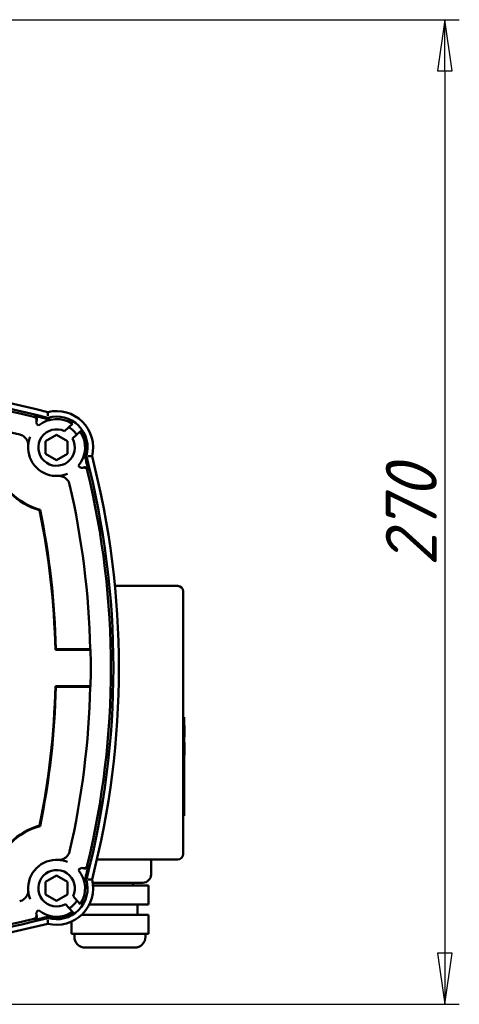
# Model space of a CAD drawing. Header units: millimetres. Extents: x -4631 to 9712, y -389 to 1491.
# Tile 30 of 33: x 1331 to 1451, y 683 to 953. Entities that reach past the tile are written whole.
import ezdxf

# ---------------------------------------------------------------- set-up
doc = ezdxf.new("R2010")
doc.units = ezdxf.units.MM
doc.header["$LTSCALE"] = 4
doc.layers.add('Видимый контур (ГОСТ)', color=7, linetype='Continuous', lineweight=50)
doc.layers.add('Размер (ГОСТ)', color=7, linetype='Continuous', lineweight=25)
doc.styles.add('Обычный текст (ГОСТ)', font='GOST Common Italic.ttf')
doc.dimstyles.new('Обычный (ГОСТ)', dxfattribs={"dimscale": 4, "dimtxt": 3.5, "dimasz": 3.5, "dimexe": 1, "dimexo": 0, "dimgap": 0.5, "dimtad": 1, "dimtxsty": 'Обычный текст (ГОСТ)', "dimblk": 'Filled-1', "dimcen": 0.09, "dimdle": 15, "dimclrd": 256, "dimclre": 256, "dimclrt": 256, "dimazin": 2, "dimtfac": 0.714286, "dimtdec": 3, "dimtmove": 0, "dimatfit": 3, "dimfxl": 1, "dimtolj": 1, "dimlwd": 25, "dimlwe": 25, "dimarcsym": 0})

# ---------------------------------------------------------------- blocks, each defined once
blk = doc.blocks.new('Filled-1')
at = {"color": 0}
for p, q in [((0, 0), (-1, 0.143)), ((-1, 0.143), (-1, -0.143)), ((-1, 0), (0, 0)), ((-1, -0.143), (0, 0))]:
    blk.add_line(p, q, dxfattribs=at)
at = {"color": 0, "flags": 128}
blk.add_lwpolyline([(-1, -0.143), (0, 0), (-1, 0.143), (-1, -0.143)], dxfattribs=at)
at = {"color": 0}
blk.add_solid([(-1, -0.143), (0, 0), (-1, 0.143), (-1, -0.143)], dxfattribs=at)
blk = doc.blocks.new('*D13')
at = {"layer": 'Defpoints', "color": 0, "linetype": 'Continuous', "transparency": 16777216}
for p in [(1221.99, 952.63), (1217.93, 682.63), (1447.12, 682.63)]:
    blk.add_point(p, dxfattribs=at)
at = {"layer": 'Размер (ГОСТ)', "linetype": 'Continuous', "lineweight": 25, "transparency": 16777216}
for p, q in [((1221.99, 952.63), (1451.12, 952.63)), ((1447.12, 938.63), (1447.12, 696.63)), ((1217.93, 682.63), (1451.12, 682.63))]:
    blk.add_line(p, q, dxfattribs=at)
at = {"layer": 'Размер (ГОСТ)', "linetype": 'Continuous', "lineweight": 25, "transparency": 16777216, "xscale": 14, "yscale": 14, "zscale": 14}
for p, rotation in [((1447.12, 952.63), 90), ((1447.12, 682.63), 270)]:
    blk.add_blockref('Filled-1', p, dxfattribs=dict(at, rotation=rotation))
at = {"layer": 'Размер (ГОСТ)', "linetype": 'Continuous', "lineweight": 25, "transparency": 16777216, "insert": (1430.94, 802.76), "char_height": 14, "attachment_point": 1, "rotation": 90, "style": 'Обычный текст (ГОСТ)'}
blk.add_mtext('\\A1;270', dxfattribs=at)

msp = doc.modelspace()

# ---------------------------------------------------------------- linework, layer by layer
at = {"layer": 'Видимый контур (ГОСТ)'}
for p, q in [((1342.902, 839.814), (1345.083, 841.786)), ((1347.209, 839.664), (1347.438, 839.871)), ((1347.438, 839.871), (1347.463, 839.894)), ((1337.738, 837.039), (1340.738, 838.771)), ((1337.738, 833.575), (1337.738, 837.039)), ((1340.738, 838.771), (1343.738, 837.039)), ((1343.738, 837.039), (1343.738, 833.575)), ((1347.209, 839.664), (1345.097, 837.755)), ((1340.738, 831.843), (1337.738, 833.575)), ((1343.738, 833.575), (1340.738, 831.843)), ((1373.935, 797.35), (1356.722, 797.35)), ((1375.435, 795.85), (1375.435, 792.1)), ((1375.435, 727.6), (1375.435, 792.1)), ((1350.049, 779.878), (1340.395, 779.878)), ((1349.288, 780.035), (1340.549, 780.035)), ((1340.395, 769.878), (1350.049, 769.878)), ((1340.549, 769.72), (1349.288, 769.72)), ((1375.435, 761.39), (1375.685, 761.39)), ((1375.685, 761.39), (1375.685, 734.308)), ((1375.685, 759.049), (1375.785, 759.049)), ((1375.785, 759.049), (1375.785, 756.001)), ((1375.685, 756.001), (1375.785, 756.001)), ((1375.785, 756.001), (1375.785, 755.936)), ((1375.685, 755.936), (1375.785, 755.936)), ((1375.685, 754.414), (1375.785, 754.414)), ((1375.685, 754.292), (1375.785, 754.292)), ((1375.685, 754.208), (1375.785, 754.208)), ((1375.685, 754.051), (1375.785, 754.051)), ((1375.685, 753.675), (1375.785, 753.675)), ((1375.785, 754.414), (1375.785, 754.292)), ((1375.785, 754.292), (1375.785, 754.257)), ((1375.785, 754.257), (1375.785, 754.208)), ((1375.785, 754.208), (1375.785, 754.051)), ((1375.785, 754.051), (1375.785, 753.675)), ((1375.785, 753.675), (1375.785, 753.131)), ((1375.685, 753.131), (1375.785, 753.131)), ((1375.685, 752.837), (1375.785, 752.837)), ((1375.685, 752.106), (1375.785, 752.106)), ((1375.685, 751.732), (1375.785, 751.732)), ((1375.685, 751.577), (1375.785, 751.577)), ((1375.685, 750.921), (1375.785, 750.921)), ((1375.785, 753.131), (1375.785, 752.837)), ((1375.785, 752.837), (1375.785, 752.106)), ((1375.785, 752.106), (1375.785, 751.732)), ((1375.785, 751.732), (1375.785, 751.577)), ((1375.785, 751.577), (1375.785, 750.921)), ((1375.435, 734.308), (1375.685, 734.308)), ((1375.435, 727.6), (1375.435, 723.85)), ((1351.805, 722.35), (1373.935, 722.35)), ((1366.623, 722.35), (1366.623, 718.225)), ((1337.738, 716.181), (1340.738, 717.913)), ((1337.738, 712.717), (1337.738, 716.181)), ((1340.738, 717.913), (1343.738, 716.181)), ((1343.738, 716.181), (1343.738, 712.717)), ((1364.373, 715.975), (1350.62, 715.975)), ((1361.748, 715.975), (1361.748, 715.225)), ((1356.842, 715.225), (1350.707, 715.225)), ((1356.842, 715.225), (1360.396, 715.225)), ((1364.97, 715.225), (1360.396, 715.225)), ((1364.97, 715.225), (1365.907, 715.225)), ((1365.907, 715.225), (1365.907, 709.975)), ((1340.738, 710.985), (1337.738, 712.717)), ((1343.738, 712.717), (1340.738, 710.985)), ((1345.245, 712.285), (1347.217, 710.104)), ((1345.095, 707.978), (1343.186, 710.089)), ((1345.095, 707.978), (1345.302, 707.749)), ((1345.302, 707.749), (1345.325, 707.723)), ((1347.873, 707.443), (1347.873, 707.166)), ((1350.058, 709.975), (1349.681, 709.975)), ((1356.842, 709.975), (1350.058, 709.975)), ((1360.396, 709.975), (1356.842, 709.975)), ((1364.97, 709.975), (1360.396, 709.975)), ((1362.873, 709.975), (1362.873, 707.166)), ((1365.907, 709.975), (1364.97, 709.975)), ((1344.804, 705.313), (1344.804, 701.916)), ((1350.101, 707.166), (1347.59, 707.166)), ((1350.101, 707.166), (1353.621, 707.166)), ((1360.44, 707.166), (1353.621, 707.166)), ((1360.44, 707.166), (1363.321, 707.166)), ((1365.711, 707.166), (1363.321, 707.166)), ((1365.711, 707.166), (1365.942, 707.166)), ((1365.942, 707.166), (1365.942, 701.916)), ((1345.672, 701.916), (1344.804, 701.916)), ((1345.63, 701.916), (1345.63, 701.166)), ((1347.887, 701.916), (1345.672, 701.916)), ((1350.101, 701.916), (1347.887, 701.916)), ((1353.621, 701.916), (1350.101, 701.916)), ((1357.03, 701.916), (1353.621, 701.916)), ((1360.44, 701.916), (1357.03, 701.916)), ((1363.321, 701.916), (1360.44, 701.916)), ((1364.516, 701.916), (1363.321, 701.916)), ((1365.711, 701.916), (1364.516, 701.916)), ((1365.116, 701.916), (1365.116, 701.166)), ((1365.942, 701.916), (1365.711, 701.916)), ((1362.116, 698.166), (1348.63, 698.166))]:
    msp.add_line(p, q, dxfattribs=at)
for centre, radius, start, end in [((1280.309, 619.565), 231.313, 75.4619, 104.5381), ((1280.309, 619.565), 232.812, 75.55894, 104.44106), ((1280.309, 619.565), 230.614, 76.41796, 103.58204), ((1340.738, 835.307), 10, 346.295, 103.705), ((1280.309, 619.565), 225.012, 77.07808, 88.77107), ((1280.309, 619.565), 230.92, 75.28146, 76.41138), ((1336.17, 842.271), 1, 165.91166, 248.00204), ((1340.738, 835.307), 7.802, 56.15491, 129.30445), ((1340.738, 835.307), 8.5, 343.85219, 106.14781), ((1340.738, 835.307), 5, 64.35456, 29.31692), ((1340.738, 835.307), 6.5, 32.30526, 59.04235), ((1340.738, 835.307), 8.107, 343.09837, 34.26471), ((1340.738, 835.307), 7.802, 320.69555, 33.955), ((1340.738, 835.307), 7.802, 176.05023, 273.94977), ((1124.996, 774.878), 230.92, 13.58862, 14.56518), ((1124.996, 774.878), 231.313, 345.4619, 14.5381), ((1124.996, 774.878), 232.812, 345.55894, 14.44106), ((1340.738, 835.307), 17.802, 195.20837, 254.79163), ((1340.738, 835.307), 17.644, 194.89473, 255.10527), ((1347.702, 830.739), 1, 201.99796, 284.08834), ((1124.996, 774.878), 230.614, 346.41796, 13.58204), ((1124.996, 774.878), 225.012, 1.30999, 12.92192), ((1124.996, 774.878), 215.457, 1.32975, 11.58021), ((1124.996, 774.878), 215.614, 1.37057, 11.606), ((1373.935, 795.85), 1.5, 0, 90), ((1124.996, 774.878), 225.108, 358.72727, 1.27273), ((1124.996, 774.878), 215.457, 348.41979, 358.67025), ((1124.996, 774.878), 215.614, 348.394, 358.62943), ((1124.996, 774.878), 225.012, 347.07808, 358.69001), ((1340.738, 714.449), 17.802, 105.20837, 164.79163), ((1340.738, 714.449), 17.644, 104.89473, 165.10527), ((1373.935, 723.85), 1.5, 270, 0), ((1340.738, 714.449), 7.802, 86.05024, 183.94976), ((1340.738, 714.449), 5, 334.35456, 299.31692), ((1347.702, 719.016), 1, 75.91166, 158.00204), ((1340.738, 714.449), 7.802, 326.15491, 39.30445), ((1124.996, 774.878), 230.92, 345.28146, 346.41138), ((1364.373, 718.225), 2.25, 270, 0), ((1340.738, 714.449), 10, 256.295, 13.705), ((1340.738, 714.449), 8.5, 253.85219, 16.14781), ((1340.738, 714.449), 6.5, 302.30526, 329.04235), ((1336.17, 707.485), 1, 111.99796, 194.08834), ((1340.738, 714.449), 7.802, 230.69555, 303.955), ((1340.738, 714.449), 8.107, 253.09837, 304.26471), ((1280.309, 930.19), 231.313, 255.4619, 284.5381), ((1280.309, 930.19), 232.812, 255.55894, 284.44106), ((1280.309, 930.19), 230.614, 256.41796, 283.58204), ((1280.309, 930.19), 230.92, 283.58862, 284.56518), ((1348.63, 701.166), 3, 180, 270), ((1362.116, 701.166), 3, 270, 0)]:
    msp.add_arc(centre, radius, start, end, dxfattribs=at)
for centre, major_axis, ratio, start_param, end_param in [((4480.193, 82.294), (-3144.995, 760.212), 0.0174578, 6.2803373, 6.2830421), ((587.725, 3974.762), (760.212, -3144.995), 0.0174578, 0.0001432, 0.002848), ((1124.996, 501.112), (0, 410.858), 0.7456588, 5.4581046, 5.4585822), ((1124.996, 1048.644), (0, -410.858), 0.7456588, 0.8246031, 0.8250808), ((587.725, -2425.007), (760.212, 3144.995), 0.0174578, 6.2803373, 6.2830421), ((4480.193, 1467.462), (-3144.995, -760.212), 0.0174578, 0.0001432, 0.002848)]:
    msp.add_ellipse(centre, major_axis=major_axis, ratio=ratio, start_param=start_param, end_param=end_param, dxfattribs=at)
for points, knots in [([(1334.465, 843.73), (1334.508, 843.72), (1334.55, 843.707), (1334.59, 843.691), (1334.632, 843.675), (1334.672, 843.656), (1334.711, 843.634), (1334.748, 843.614), (1334.783, 843.592), (1334.816, 843.568), (1334.852, 843.541), (1334.887, 843.513), (1334.919, 843.482), (1334.951, 843.452), (1334.981, 843.42), (1335.009, 843.385), (1335.014, 843.38), (1335.018, 843.374), (1335.023, 843.368), (1335.043, 843.342), (1335.062, 843.314), (1335.08, 843.285), (1335.103, 843.247), (1335.124, 843.208), (1335.142, 843.168), (1335.16, 843.128), (1335.176, 843.086), (1335.188, 843.044), (1335.197, 843.017), (1335.204, 842.989), (1335.209, 842.961), (1335.212, 842.949), (1335.214, 842.936), (1335.217, 842.923), (1335.224, 842.879), (1335.228, 842.835), (1335.23, 842.79), (1335.23, 842.766), (1335.23, 842.742), (1335.229, 842.718), (1335.228, 842.673), (1335.223, 842.629), (1335.215, 842.586), (1335.211, 842.562), (1335.206, 842.538), (1335.2, 842.514)], [0, 0, 0, 0, 0.01315075, 0.01315075, 0.01315075, 0.02657041, 0.02657041, 0.02657041, 0.03904101, 0.03904101, 0.03904101, 0.05243859, 0.05243859, 0.05243859, 0.06575092, 0.06575092, 0.06575092, 0.06794925, 0.06794925, 0.06794925, 0.07809104, 0.07809104, 0.07809104, 0.09136372, 0.09136372, 0.09136372, 0.10470237, 0.10470237, 0.10470237, 0.11323539, 0.11323539, 0.11323539, 0.11716361, 0.11716361, 0.11716361, 0.13049835, 0.13049835, 0.13049835, 0.13778965, 0.13778965, 0.13778965, 0.15109885, 0.15109885, 0.15109885, 0.15841303, 0.15841303, 0.15841303, 0.15841303]), ([(1334.563, 844.021), (1334.605, 844.011), (1334.647, 843.997), (1334.688, 843.982), (1334.729, 843.965), (1334.77, 843.946), (1334.809, 843.925), (1334.845, 843.905), (1334.88, 843.883), (1334.914, 843.858), (1334.95, 843.832), (1334.984, 843.803), (1335.016, 843.773), (1335.048, 843.742), (1335.078, 843.71), (1335.106, 843.676), (1335.125, 843.653), (1335.142, 843.63), (1335.158, 843.606), (1335.165, 843.596), (1335.171, 843.586), (1335.177, 843.576), (1335.201, 843.538), (1335.221, 843.499), (1335.239, 843.459), (1335.257, 843.419), (1335.273, 843.377), (1335.286, 843.335), (1335.297, 843.295), (1335.307, 843.255), (1335.314, 843.214), (1335.318, 843.19), (1335.321, 843.167), (1335.323, 843.144), (1335.327, 843.1), (1335.328, 843.055), (1335.327, 843.011), (1335.326, 842.984), (1335.324, 842.958), (1335.321, 842.932), (1335.315, 842.888), (1335.307, 842.844), (1335.296, 842.801), (1335.286, 842.758), (1335.272, 842.716), (1335.256, 842.676), (1335.253, 842.67), (1335.251, 842.665), (1335.249, 842.659)], [0, 0, 0, 0, 0.01312315, 0.01312315, 0.01312315, 0.02655603, 0.02655603, 0.02655603, 0.0390419, 0.0390419, 0.0390419, 0.05245912, 0.05245912, 0.05245912, 0.06573805, 0.06573805, 0.06573805, 0.07453662, 0.07453662, 0.07453662, 0.07808554, 0.07808554, 0.07808554, 0.09130445, 0.09130445, 0.09130445, 0.10466335, 0.10466335, 0.10466335, 0.11714859, 0.11714859, 0.11714859, 0.12419585, 0.12419585, 0.12419585, 0.13754727, 0.13754727, 0.13754727, 0.14547648, 0.14547648, 0.14547648, 0.15883041, 0.15883041, 0.15883041, 0.17205678, 0.17205678, 0.17205678, 0.17380017, 0.17380017, 0.17380017, 0.17380017]), ([(1338.368, 843.989), (1338.368, 844.063), (1338.367, 844.137), (1338.367, 844.209), (1338.367, 844.28), (1338.367, 844.348), (1338.367, 844.414), (1338.366, 844.536), (1338.367, 844.646), (1338.367, 844.739), (1338.367, 844.829), (1338.368, 844.901), (1338.368, 844.949), (1338.368, 844.997), (1338.368, 845.022), (1338.368, 845.022)], [-0.31991777, -0.31991777, -0.31991777, -0.31991777, -0.29776311, -0.29776311, -0.29776311, -0.27614556, -0.27614556, -0.27614556, -0.23632792, -0.23632792, -0.23632792, -0.19773559, -0.19773559, -0.19773559, -0.15972744, -0.15972744, -0.15972744, -0.15972744]), ([(1338.997, 842.912), (1338.824, 842.96), (1338.69, 842.998), (1338.524, 843.047), (1338.466, 843.065), (1338.398, 843.088), (1338.382, 843.095), (1338.38, 843.098), (1338.38, 843.098), (1338.38, 843.099)], [0.721306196, 0.721306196, 0.721306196, 0.721306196, 0.762128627, 0.762128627, 0.789782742, 0.789782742, 0.809787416, 0.809787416, 0.810787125, 0.810787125, 0.810787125, 0.810787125]), ([(1330.626, 838.879), (1330.962, 838.802), (1331.23, 838.678), (1331.727, 838.395), (1332, 838.169), (1332.237, 837.893), (1332.247, 837.881), (1332.257, 837.869)], [0, 0, 0, 0, 0.10333489, 0.10333489, 0.26984711, 0.26984711, 0.27728317, 0.27728317, 0.27728317, 0.27728317]), ([(1332.257, 837.869), (1332.239, 837.858), (1332.22, 837.848), (1332.199, 837.836), (1332.198, 837.835), (1332.196, 837.834)], [0.1756522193, 0.1756522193, 0.1756522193, 0.1756522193, 0.1813015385, 0.1813015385, 0.1818705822, 0.1818705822, 0.1818705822, 0.1818705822]), ([(1332.257, 837.869), (1332.351, 837.757), (1332.437, 837.638), (1332.616, 837.35), (1332.701, 837.176), (1332.799, 836.921), (1332.829, 836.829), (1332.866, 836.698), (1332.878, 836.651), (1332.893, 836.585), (1332.898, 836.562), (1332.905, 836.53), (1332.907, 836.518), (1332.912, 836.493), (1332.914, 836.481), (1332.915, 836.476)], [0.16511913, 0.16511913, 0.16511913, 0.16511913, 0.20901691, 0.20901691, 0.27090625, 0.27090625, 0.30571103, 0.30571103, 0.32545665, 0.32545665, 0.33708849, 0.33708849, 0.34423313, 0.34423313, 0.35560517, 0.35560517, 0.35560517, 0.35560517]), ([(1332.954, 835.844), (1332.967, 836.032), (1332.987, 836.219), (1333.047, 836.637), (1333.09, 836.867), (1333.144, 837.094), (1333.195, 837.313), (1333.256, 837.529), (1333.386, 837.926), (1333.453, 838.106), (1333.527, 838.285)], [-10.3465896, -10.3465896, -10.3465896, -10.3465896, -8.1278023, -8.1278023, -5.3441402, -5.3441402, -5.3441402, -2.6720701, -2.6720701, -0.4004776, -0.4004776, -0.4004776, -0.4004776]), ([(1332.915, 836.476), (1332.932, 836.403), (1332.949, 836.303), (1332.96, 836.131), (1332.962, 836.077), (1332.961, 835.99), (1332.96, 835.962), (1332.959, 835.917), (1332.958, 835.903), (1332.956, 835.873), (1332.955, 835.859), (1332.954, 835.844)], [0.00051203, 0.00051203, 0.00051203, 0.00051203, 0.1573396, 0.1573396, 0.21521212, 0.21521212, 0.23780105, 0.23780105, 0.24706117, 0.24706117, 0.25539911, 0.25539911, 0.25539911, 0.25539911]), ([(1349.42, 832.937), (1349.494, 832.937), (1349.568, 832.936), (1349.64, 832.936), (1349.71, 832.936), (1349.779, 832.936), (1349.845, 832.936), (1349.967, 832.936), (1350.077, 832.936), (1350.17, 832.936), (1350.26, 832.936), (1350.331, 832.937), (1350.38, 832.937), (1350.428, 832.937), (1350.453, 832.937), (1350.453, 832.937)], [-0.31990975, -0.31990975, -0.31990975, -0.31990975, -0.29774916, -0.29774916, -0.29774916, -0.27613227, -0.27613227, -0.27613227, -0.23631761, -0.23631761, -0.23631761, -0.19772722, -0.19772722, -0.19772722, -0.15971948, -0.15971948, -0.15971948, -0.15971948]), ([(1347.945, 829.769), (1347.988, 829.78), (1348.031, 829.788), (1348.075, 829.793), (1348.119, 829.798), (1348.163, 829.8), (1348.207, 829.799), (1348.249, 829.798), (1348.29, 829.795), (1348.332, 829.789), (1348.352, 829.786), (1348.372, 829.783), (1348.392, 829.778), (1348.436, 829.769), (1348.478, 829.758), (1348.52, 829.743), (1348.562, 829.728), (1348.602, 829.711), (1348.642, 829.691), (1348.661, 829.681), (1348.679, 829.671), (1348.697, 829.661), (1348.733, 829.64), (1348.767, 829.617), (1348.799, 829.592), (1348.834, 829.564), (1348.868, 829.535), (1348.899, 829.503), (1348.93, 829.472), (1348.959, 829.438), (1348.986, 829.403), (1349.013, 829.367), (1349.037, 829.33), (1349.059, 829.291), (1349.071, 829.27), (1349.082, 829.249), (1349.092, 829.228), (1349.111, 829.188), (1349.128, 829.147), (1349.141, 829.105), (1349.149, 829.081), (1349.155, 829.058), (1349.161, 829.035)], [0, 0, 0, 0, 0.01323959, 0.01323959, 0.01323959, 0.02659689, 0.02659689, 0.02659689, 0.03911702, 0.03911702, 0.03911702, 0.04526964, 0.04526964, 0.04526964, 0.05858957, 0.05858957, 0.05858957, 0.07189876, 0.07189876, 0.07189876, 0.07822178, 0.07822178, 0.07822178, 0.09056101, 0.09056101, 0.09056101, 0.10396741, 0.10396741, 0.10396741, 0.11730025, 0.11730025, 0.11730025, 0.13067843, 0.13067843, 0.13067843, 0.13785858, 0.13785858, 0.13785858, 0.15113183, 0.15113183, 0.15113183, 0.15841694, 0.15841694, 0.15841694, 0.15841694]), ([(1348.09, 829.818), (1348.131, 829.835), (1348.173, 829.85), (1348.215, 829.861), (1348.258, 829.873), (1348.301, 829.882), (1348.345, 829.888), (1348.386, 829.893), (1348.428, 829.896), (1348.47, 829.897), (1348.505, 829.897), (1348.54, 829.895), (1348.575, 829.892), (1348.619, 829.888), (1348.662, 829.881), (1348.706, 829.871), (1348.749, 829.861), (1348.791, 829.848), (1348.833, 829.832), (1348.839, 829.83), (1348.844, 829.828), (1348.85, 829.825), (1348.892, 829.809), (1348.932, 829.79), (1348.971, 829.768), (1348.993, 829.755), (1349.015, 829.742), (1349.036, 829.727), (1349.073, 829.703), (1349.108, 829.675), (1349.142, 829.646), (1349.153, 829.636), (1349.164, 829.625), (1349.175, 829.615), (1349.207, 829.584), (1349.236, 829.551), (1349.264, 829.516), (1349.291, 829.481), (1349.317, 829.444), (1349.339, 829.406), (1349.342, 829.402), (1349.345, 829.397), (1349.347, 829.393), (1349.369, 829.354), (1349.389, 829.314), (1349.406, 829.273), (1349.423, 829.233), (1349.437, 829.191), (1349.448, 829.149), (1349.449, 829.143), (1349.45, 829.138), (1349.452, 829.132)], [0, 0, 0, 0, 0.01322703, 0.01322703, 0.01322703, 0.02659705, 0.02659705, 0.02659705, 0.03911789, 0.03911789, 0.03911789, 0.04966352, 0.04966352, 0.04966352, 0.06300212, 0.06300212, 0.06300212, 0.07631758, 0.07631758, 0.07631758, 0.07822334, 0.07822334, 0.07822334, 0.09159664, 0.09159664, 0.09159664, 0.0993611, 0.0993611, 0.0993611, 0.11277345, 0.11277345, 0.11277345, 0.11730206, 0.11730206, 0.11730206, 0.1306407, 0.1306407, 0.1306407, 0.14401556, 0.14401556, 0.14401556, 0.14555298, 0.14555298, 0.14555298, 0.15895211, 0.15895211, 0.15895211, 0.1720823, 0.1720823, 0.1720823, 0.1738043, 0.1738043, 0.1738043, 0.1738043]), ([(1343.716, 828.096), (1343.537, 828.022), (1343.357, 827.955), (1342.96, 827.825), (1342.744, 827.764), (1342.525, 827.713), (1342.298, 827.659), (1342.068, 827.616), (1341.65, 827.556), (1341.463, 827.537), (1341.275, 827.524)], [-10.5109868, -10.5109868, -10.5109868, -10.5109868, -8.2393942, -8.2393942, -5.5673241, -5.5673241, -5.5673241, -2.7836621, -2.7836621, -0.5648748, -0.5648748, -0.5648748, -0.5648748]), ([(1341.275, 827.524), (1341.29, 827.525), (1341.305, 827.526), (1341.337, 827.527), (1341.353, 827.528), (1341.395, 827.53), (1341.419, 827.53), (1341.489, 827.531), (1341.532, 827.53), (1341.707, 827.522), (1341.82, 827.504), (1341.907, 827.484)], [0, 0, 0, 0, 0.00455786, 0.00455786, 0.01036639, 0.01036639, 0.02110274, 0.02110274, 0.04882123, 0.04882123, 0.15780926, 0.15780926, 0.15780926, 0.15780926]), ([(1341.907, 827.484), (1341.91, 827.484), (1341.916, 827.483), (1341.937, 827.478), (1341.955, 827.475), (1342.014, 827.462), (1342.064, 827.451), (1342.212, 827.413), (1342.342, 827.374), (1342.676, 827.239), (1342.886, 827.131), (1343.163, 826.936), (1343.234, 826.882), (1343.3, 826.826)], [0.00001882, 0.00001882, 0.00001882, 0.00001882, 0.00710995, 0.00710995, 0.01885826, 0.01885826, 0.04027376, 0.04027376, 0.08275615, 0.08275615, 0.1381384, 0.1381384, 0.15864678, 0.15864678, 0.15864678, 0.15864678]), ([(1343.265, 826.765), (1343.266, 826.767), (1343.267, 826.769), (1343.279, 826.789), (1343.289, 826.808), (1343.3, 826.826)], [-0.0006493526, -0.0006493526, -0.0006493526, -0.0006493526, 0, 0, 0.006448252, 0.006448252, 0.006448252, 0.006448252]), ([(1343.3, 826.826), (1343.432, 826.716), (1343.56, 826.591), (1343.832, 826.268), (1343.964, 826.071), (1344.18, 825.641), (1344.257, 825.425), (1344.31, 825.196)], [0.098128, 0.098128, 0.098128, 0.098128, 0.14104813, 0.14104813, 0.19592576, 0.19592576, 0.25275826, 0.25275826, 0.25275826, 0.25275826]), ([(1349.288, 780.035), (1349.411, 780.035), (1349.557, 780.033), (1349.766, 780.029), (1349.867, 780.026), (1349.949, 780.022)], [0.44459589, 0.44459589, 0.44459589, 0.44459589, 0.481619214, 0.481619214, 0.512528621, 0.512528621, 0.512528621, 0.512528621]), ([(1349.949, 769.734), (1349.867, 769.73), (1349.766, 769.727), (1349.557, 769.722), (1349.411, 769.72), (1349.288, 769.72)], [0.080339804, 0.080339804, 0.080339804, 0.080339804, 0.111249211, 0.111249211, 0.148272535, 0.148272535, 0.148272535, 0.148272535]), ([(1344.31, 724.56), (1344.233, 724.224), (1344.108, 723.956), (1343.826, 723.459), (1343.599, 723.186), (1343.324, 722.949), (1343.312, 722.939), (1343.3, 722.929)], [0, 0, 0, 0, 0.10333497, 0.10333497, 0.26984727, 0.26984727, 0.27728342, 0.27728342, 0.27728342, 0.27728342]), ([(1341.907, 722.271), (1341.834, 722.254), (1341.734, 722.237), (1341.562, 722.227), (1341.507, 722.225), (1341.421, 722.225), (1341.393, 722.226), (1341.348, 722.228), (1341.334, 722.228), (1341.304, 722.23), (1341.29, 722.231), (1341.275, 722.232)], [0.00051203, 0.00051203, 0.00051203, 0.00051203, 0.15733961, 0.15733961, 0.21521213, 0.21521213, 0.23780106, 0.23780106, 0.24706117, 0.24706117, 0.25539911, 0.25539911, 0.25539911, 0.25539911]), ([(1341.275, 722.232), (1341.463, 722.219), (1341.65, 722.199), (1342.068, 722.14), (1342.298, 722.096), (1342.525, 722.043), (1342.744, 721.991), (1342.96, 721.93), (1343.357, 721.8), (1343.537, 721.733), (1343.716, 721.659)], [-10.3465898, -10.3465898, -10.3465898, -10.3465898, -8.1278683, -8.1278683, -5.3441394, -5.3441394, -5.3441394, -2.6720697, -2.6720697, -0.4004778, -0.4004778, -0.4004778, -0.4004778]), ([(1343.3, 722.929), (1343.188, 722.835), (1343.069, 722.75), (1342.781, 722.57), (1342.607, 722.485), (1342.351, 722.387), (1342.26, 722.357), (1342.129, 722.32), (1342.082, 722.309), (1342.016, 722.294), (1341.993, 722.289), (1341.961, 722.282), (1341.949, 722.279), (1341.924, 722.274), (1341.912, 722.272), (1341.907, 722.271)], [0.16511909, 0.16511909, 0.16511909, 0.16511909, 0.20901857, 0.20901857, 0.2709072, 0.2709072, 0.30571159, 0.30571159, 0.32545699, 0.32545699, 0.33708871, 0.33708871, 0.34423328, 0.34423328, 0.35560521, 0.35560521, 0.35560521, 0.35560521]), ([(1343.265, 722.991), (1343.266, 722.989), (1343.267, 722.987), (1343.279, 722.966), (1343.289, 722.948), (1343.3, 722.929)], [-0.0006503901, -0.0006503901, -0.0006503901, -0.0006503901, 0, 0, 0.0064471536, 0.0064471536, 0.0064471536, 0.0064471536]), ([(1349.161, 720.721), (1349.151, 720.678), (1349.138, 720.637), (1349.122, 720.596), (1349.106, 720.554), (1349.087, 720.514), (1349.065, 720.475), (1349.045, 720.439), (1349.023, 720.404), (1348.999, 720.37), (1348.972, 720.334), (1348.944, 720.3), (1348.913, 720.267), (1348.883, 720.235), (1348.851, 720.205), (1348.816, 720.177), (1348.811, 720.173), (1348.805, 720.168), (1348.799, 720.164), (1348.772, 720.143), (1348.745, 720.124), (1348.716, 720.106), (1348.678, 720.083), (1348.639, 720.062), (1348.599, 720.044), (1348.559, 720.026), (1348.517, 720.011), (1348.475, 719.998), (1348.448, 719.99), (1348.42, 719.983), (1348.392, 719.977), (1348.379, 719.974), (1348.367, 719.972), (1348.354, 719.97), (1348.31, 719.962), (1348.266, 719.958), (1348.221, 719.957), (1348.197, 719.956), (1348.173, 719.956), (1348.148, 719.957), (1348.104, 719.959), (1348.06, 719.963), (1348.016, 719.971), (1347.992, 719.975), (1347.969, 719.98), (1347.945, 719.986)], [0, 0, 0, 0, 0.01315071, 0.01315071, 0.01315071, 0.02657037, 0.02657037, 0.02657037, 0.03904101, 0.03904101, 0.03904101, 0.05243858, 0.05243858, 0.05243858, 0.06575093, 0.06575093, 0.06575093, 0.06794925, 0.06794925, 0.06794925, 0.07809104, 0.07809104, 0.07809104, 0.09136374, 0.09136374, 0.09136374, 0.10470242, 0.10470242, 0.10470242, 0.11323539, 0.11323539, 0.11323539, 0.11716361, 0.11716361, 0.11716361, 0.13049835, 0.13049835, 0.13049835, 0.13778965, 0.13778965, 0.13778965, 0.15109883, 0.15109883, 0.15109883, 0.15841303, 0.15841303, 0.15841303, 0.15841303]), ([(1349.452, 720.623), (1349.441, 720.581), (1349.428, 720.539), (1349.412, 720.499), (1349.396, 720.457), (1349.377, 720.417), (1349.356, 720.378), (1349.336, 720.342), (1349.313, 720.306), (1349.289, 720.273), (1349.263, 720.237), (1349.234, 720.202), (1349.204, 720.17), (1349.173, 720.138), (1349.141, 720.108), (1349.107, 720.08), (1349.084, 720.062), (1349.061, 720.044), (1349.036, 720.028), (1349.027, 720.021), (1349.017, 720.015), (1349.007, 720.009), (1348.969, 719.986), (1348.93, 719.965), (1348.89, 719.947), (1348.85, 719.929), (1348.808, 719.913), (1348.766, 719.901), (1348.726, 719.889), (1348.685, 719.879), (1348.644, 719.873), (1348.621, 719.869), (1348.598, 719.866), (1348.575, 719.863), (1348.53, 719.859), (1348.486, 719.858), (1348.442, 719.86), (1348.415, 719.861), (1348.389, 719.863), (1348.363, 719.866), (1348.319, 719.871), (1348.275, 719.879), (1348.232, 719.89), (1348.189, 719.901), (1348.147, 719.914), (1348.106, 719.931), (1348.101, 719.933), (1348.096, 719.935), (1348.09, 719.937)], [0, 0, 0, 0, 0.01312311, 0.01312311, 0.01312311, 0.02655598, 0.02655598, 0.02655598, 0.0390419, 0.0390419, 0.0390419, 0.05245911, 0.05245911, 0.05245911, 0.06573806, 0.06573806, 0.06573806, 0.07453662, 0.07453662, 0.07453662, 0.07808554, 0.07808554, 0.07808554, 0.09130448, 0.09130448, 0.09130448, 0.1046634, 0.1046634, 0.1046634, 0.11714859, 0.11714859, 0.11714859, 0.12419585, 0.12419585, 0.12419585, 0.13754727, 0.13754727, 0.13754727, 0.14547648, 0.14547648, 0.14547648, 0.1588304, 0.1588304, 0.1588304, 0.17205674, 0.17205674, 0.17205674, 0.17380017, 0.17380017, 0.17380017, 0.17380017]), ([(1348.342, 716.19), (1348.39, 716.362), (1348.429, 716.496), (1348.478, 716.662), (1348.496, 716.721), (1348.519, 716.788), (1348.526, 716.805), (1348.529, 716.806), (1348.529, 716.806), (1348.529, 716.806)], [0.721306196, 0.721306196, 0.721306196, 0.721306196, 0.762128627, 0.762128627, 0.789782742, 0.789782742, 0.809787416, 0.809787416, 0.810787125, 0.810787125, 0.810787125, 0.810787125]), ([(1349.42, 716.818), (1349.494, 716.819), (1349.568, 716.819), (1349.64, 716.819), (1349.71, 716.819), (1349.779, 716.82), (1349.845, 716.82), (1349.967, 716.82), (1350.077, 716.82), (1350.17, 716.819), (1350.26, 716.819), (1350.331, 716.819), (1350.38, 716.818), (1350.428, 716.818), (1350.453, 716.818), (1350.453, 716.818)], [-0.31991777, -0.31991777, -0.31991777, -0.31991777, -0.29776311, -0.29776311, -0.29776311, -0.27614556, -0.27614556, -0.27614556, -0.23632792, -0.23632792, -0.23632792, -0.19773559, -0.19773559, -0.19773559, -0.15972743, -0.15972743, -0.15972743, -0.15972743]), ([(1332.915, 713.279), (1332.915, 713.276), (1332.913, 713.27), (1332.909, 713.249), (1332.906, 713.231), (1332.893, 713.172), (1332.882, 713.123), (1332.844, 712.975), (1332.805, 712.844), (1332.67, 712.51), (1332.561, 712.301), (1332.367, 712.023), (1332.313, 711.953), (1332.257, 711.886)], [0.00001882, 0.00001882, 0.00001882, 0.00001882, 0.00710994, 0.00710994, 0.01885824, 0.01885824, 0.04027372, 0.04027372, 0.08275608, 0.08275608, 0.13813835, 0.13813835, 0.15864681, 0.15864681, 0.15864681, 0.15864681]), ([(1332.954, 713.911), (1332.956, 713.896), (1332.956, 713.882), (1332.958, 713.849), (1332.959, 713.833), (1332.96, 713.791), (1332.961, 713.767), (1332.962, 713.697), (1332.96, 713.654), (1332.953, 713.479), (1332.935, 713.367), (1332.915, 713.279)], [0, 0, 0, 0, 0.00455786, 0.00455786, 0.0103664, 0.0103664, 0.02110275, 0.02110275, 0.04882125, 0.04882125, 0.15780929, 0.15780929, 0.15780929, 0.15780929]), ([(1333.527, 711.47), (1333.454, 711.647), (1333.388, 711.826), (1333.258, 712.218), (1333.198, 712.433), (1333.146, 712.649), (1333.092, 712.879), (1333.048, 713.111), (1332.988, 713.532), (1332.968, 713.721), (1332.954, 713.911)], [-10.510987, -10.510987, -10.510987, -10.510987, -8.2631874, -8.2631874, -5.6149353, -5.6149353, -5.6149353, -2.8074677, -2.8074677, -0.564875, -0.564875, -0.564875, -0.564875]), ([(1332.257, 711.886), (1332.147, 711.754), (1332.022, 711.627), (1331.699, 711.354), (1331.501, 711.223), (1331.072, 711.006), (1330.856, 710.929), (1330.626, 710.876)], [0.09812795, 0.09812795, 0.09812795, 0.09812795, 0.14104822, 0.14104822, 0.19592583, 0.19592583, 0.25275832, 0.25275832, 0.25275832, 0.25275832]), ([(1332.196, 711.922), (1332.198, 711.921), (1332.199, 711.92), (1332.22, 711.908), (1332.239, 711.897), (1332.257, 711.886)], [-0.0006493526, -0.0006493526, -0.0006493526, -0.0006493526, 0, 0, 0.0064481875, 0.0064481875, 0.0064481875, 0.0064481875]), ([(1335.2, 707.241), (1335.211, 707.199), (1335.219, 707.155), (1335.224, 707.112), (1335.229, 707.068), (1335.231, 707.023), (1335.23, 706.979), (1335.229, 706.937), (1335.226, 706.896), (1335.22, 706.855), (1335.217, 706.834), (1335.213, 706.814), (1335.209, 706.794), (1335.2, 706.751), (1335.188, 706.708), (1335.174, 706.666), (1335.159, 706.625), (1335.142, 706.584), (1335.122, 706.545), (1335.112, 706.526), (1335.102, 706.507), (1335.091, 706.489), (1335.071, 706.454), (1335.048, 706.42), (1335.023, 706.387), (1334.995, 706.352), (1334.966, 706.319), (1334.934, 706.288), (1334.903, 706.256), (1334.869, 706.227), (1334.834, 706.201), (1334.798, 706.174), (1334.761, 706.149), (1334.722, 706.127), (1334.701, 706.115), (1334.68, 706.104), (1334.658, 706.094), (1334.619, 706.075), (1334.577, 706.059), (1334.535, 706.045), (1334.512, 706.038), (1334.489, 706.031), (1334.465, 706.025)], [0, 0, 0, 0, 0.01323956, 0.01323956, 0.01323956, 0.02659686, 0.02659686, 0.02659686, 0.03911702, 0.03911702, 0.03911702, 0.04526964, 0.04526964, 0.04526964, 0.05858959, 0.05858959, 0.05858959, 0.0718988, 0.0718988, 0.0718988, 0.07822178, 0.07822178, 0.07822178, 0.09056101, 0.09056101, 0.09056101, 0.10396742, 0.10396742, 0.10396742, 0.11730025, 0.11730025, 0.11730025, 0.13067842, 0.13067842, 0.13067842, 0.13785858, 0.13785858, 0.13785858, 0.15113181, 0.15113181, 0.15113181, 0.15841694, 0.15841694, 0.15841694, 0.15841694]), ([(1335.249, 707.096), (1335.266, 707.055), (1335.28, 707.014), (1335.292, 706.971), (1335.304, 706.929), (1335.312, 706.885), (1335.318, 706.841), (1335.324, 706.8), (1335.327, 706.758), (1335.327, 706.717), (1335.328, 706.682), (1335.326, 706.647), (1335.323, 706.612), (1335.319, 706.568), (1335.312, 706.524), (1335.302, 706.481), (1335.292, 706.438), (1335.279, 706.395), (1335.263, 706.354), (1335.261, 706.348), (1335.259, 706.342), (1335.256, 706.336), (1335.24, 706.295), (1335.22, 706.254), (1335.199, 706.216), (1335.186, 706.193), (1335.173, 706.171), (1335.158, 706.15), (1335.133, 706.113), (1335.106, 706.078), (1335.077, 706.045), (1335.066, 706.033), (1335.056, 706.022), (1335.046, 706.012), (1335.015, 705.98), (1334.982, 705.95), (1334.947, 705.923), (1334.912, 705.895), (1334.875, 705.87), (1334.837, 705.847), (1334.833, 705.844), (1334.828, 705.842), (1334.824, 705.839), (1334.785, 705.817), (1334.745, 705.797), (1334.704, 705.78), (1334.663, 705.764), (1334.622, 705.75), (1334.58, 705.739), (1334.574, 705.737), (1334.569, 705.736), (1334.563, 705.735)], [0, 0, 0, 0, 0.01322699, 0.01322699, 0.01322699, 0.02659702, 0.02659702, 0.02659702, 0.03911789, 0.03911789, 0.03911789, 0.04966352, 0.04966352, 0.04966352, 0.06300214, 0.06300214, 0.06300214, 0.07631763, 0.07631763, 0.07631763, 0.07822334, 0.07822334, 0.07822334, 0.09159667, 0.09159667, 0.09159667, 0.0993611, 0.0993611, 0.0993611, 0.11277345, 0.11277345, 0.11277345, 0.11730206, 0.11730206, 0.11730206, 0.13064072, 0.13064072, 0.13064072, 0.14401556, 0.14401556, 0.14401556, 0.14555298, 0.14555298, 0.14555298, 0.1589521, 0.1589521, 0.1589521, 0.17208225, 0.17208225, 0.17208225, 0.1738043, 0.1738043, 0.1738043, 0.1738043]), ([(1338.368, 705.766), (1338.368, 705.692), (1338.367, 705.619), (1338.367, 705.546), (1338.367, 705.476), (1338.367, 705.407), (1338.367, 705.341), (1338.366, 705.219), (1338.367, 705.109), (1338.367, 705.016), (1338.367, 704.926), (1338.368, 704.855), (1338.368, 704.806), (1338.368, 704.758), (1338.368, 704.734), (1338.368, 704.734)], [-0.31990975, -0.31990975, -0.31990975, -0.31990975, -0.29774915, -0.29774915, -0.29774915, -0.27613227, -0.27613227, -0.27613227, -0.23631761, -0.23631761, -0.23631761, -0.19772722, -0.19772722, -0.19772722, -0.15971948, -0.15971948, -0.15971948, -0.15971948])]:
    msp.add_open_spline(points, degree=3, knots=knots, dxfattribs=at)
for points in [[(1338.374, 843.471), (1338.375, 843.349), (1338.377, 843.224), (1338.38, 843.099)], [(1348.902, 832.943), (1348.768, 832.945), (1348.631, 832.947), (1348.494, 832.95)], [(1336.068, 818.129), (1336.112, 818.171), (1336.157, 818.213), (1336.202, 818.255)], [(1336.068, 731.627), (1336.112, 731.585), (1336.157, 731.543), (1336.202, 731.5)], [(1348.902, 716.813), (1348.78, 716.811), (1348.655, 716.809), (1348.529, 716.806)], [(1338.374, 706.284), (1338.375, 706.418), (1338.378, 706.555), (1338.381, 706.692)]]:
    msp.add_open_spline(points, degree=3, dxfattribs=at)
for points, weights in [([(1340.395, 779.878), (1340.472, 779.956), (1340.549, 780.035)], [1.00000000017, 1.00000000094, 1.00000000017]), ([(1340.395, 769.878), (1340.472, 769.799), (1340.549, 769.72)], [1.00000000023, 1.00000000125, 1.00000000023])]:
    msp.add_rational_spline(points, weights, degree=2, dxfattribs=at)

# ---------------------------------------------------------------- dimensions: what is measured, and where the dimension line sits
at = {"layer": 'Размер (ГОСТ)', "linetype": 'Continuous', "lineweight": 25}
dim = msp.add_linear_dim(base=(1447.122, 682.629), p1=(1221.989, 952.629), p2=(1217.934, 682.629), angle=270, dimstyle='Обычный (ГОСТ)', override={"dimgap": 0.5, "dimdec": 2, "dimtol": 0, "dimlim": 0, "dimtp": 0, "dimtm": 0, "dimtdec": 3, "dimtofl": 0, "dimatfit": 1}, dxfattribs=at)
dim.commit()
dim.dimension.update_dxf_attribs({"geometry": '*D13', "text_midpoint": (1447.122, 817.629), "dimtype": 160})

doc.saveas('drawing.dxf')
